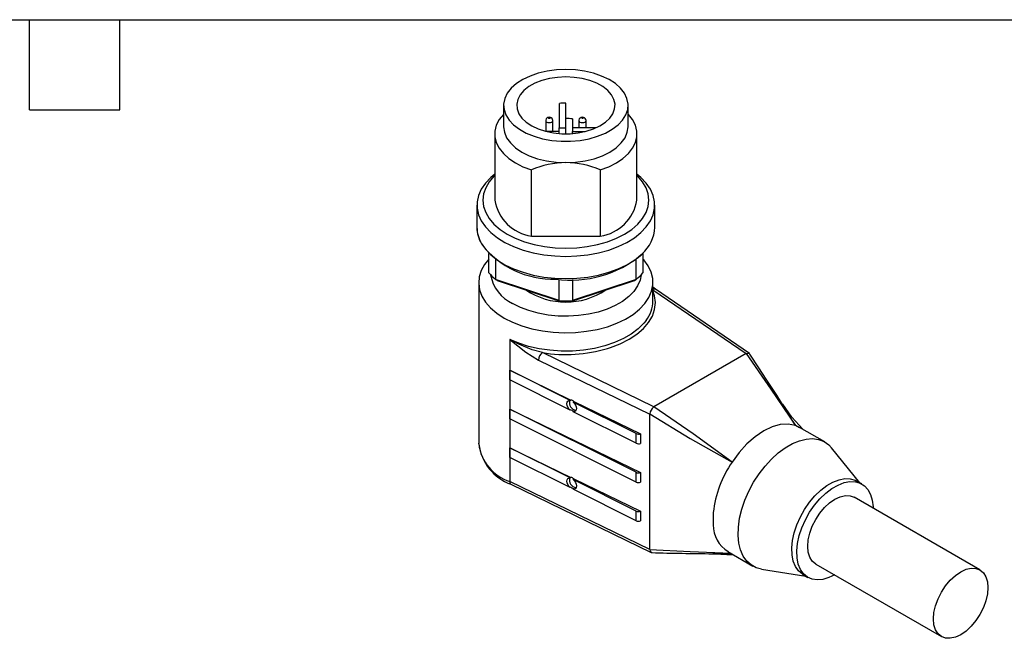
# Model space of a CAD drawing. Header units: millimetres. Extents: x 6 to 275, y 6 to 210.
# Tile 12 of 13: x 135 to 218, y 157 to 210. Entities that reach past the tile are written whole.
import ezdxf

# ---------------------------------------------------------------- set-up
doc = ezdxf.new("R2010")
doc.units = ezdxf.units.MM
doc.linetypes.add('SLD-Solid', pattern=[0])
doc.layers.add('TEXT', color=140, linetype='SLD-Solid', lineweight=25)

msp = doc.modelspace()

# ---------------------------------------------------------------- linework, layer by layer
for p, q in [((175.878, 202.319), (175.878, 200.523)), ((180.578, 202.489), (180.578, 200.432)), ((181.128, 200.432), (181.128, 202.51)), ((186.378, 200.523), (186.378, 202.319)), ((179.428, 201.037), (179.428, 200.133)), ((180.028, 200.114), (180.028, 201.037)), ((181.678, 201.182), (181.678, 200.432)), ((182.228, 201.037), (182.228, 200.432)), ((182.828, 200.432), (182.828, 201.037)), ((180.578, 200.432), (181.128, 200.432)), ((180.578, 200.114), (180.578, 200.432)), ((181.128, 199.923), (181.128, 200.432)), ((183.685, 200.432), (181.678, 200.432)), ((181.678, 200.432), (181.678, 200.114)), ((175.128, 199.91), (175.128, 194.317)), ((180.578, 200.114), (179.504, 200.114)), ((180.578, 199.944), (180.578, 200.114)), ((181.678, 199.944), (181.678, 200.114)), ((181.678, 200.114), (182.752, 200.114)), ((187.128, 194.317), (187.128, 199.91)), ((178.224, 191.286), (178.224, 196.879)), ((184.033, 196.879), (184.033, 191.286)), ((173.628, 193.909), (173.628, 192.031)), ((188.628, 192.031), (188.628, 193.909)), ((178.224, 191.286), (184.033, 191.286)), ((174.628, 188.201), (174.628, 189.828)), ((187.628, 189.871), (187.628, 188.201)), ((175.196, 189.321), (175.196, 187.633)), ((187.06, 187.633), (187.06, 189.332)), ((173.778, 187.376), (173.778, 173.822)), ((180.56, 185.846), (175.196, 187.633)), ((175.336, 187.557), (180.621, 185.796)), ((180.56, 185.846), (180.56, 187.629)), ((181.636, 185.796), (186.921, 187.557)), ((181.696, 187.635), (181.696, 185.846)), ((187.06, 187.633), (181.696, 185.846)), ((188.478, 185.825), (188.478, 187.376)), ((188.697, 186.809), (188.478, 186.986)), ((188.478, 186.761), (196.33, 181.375)), ((196.612, 181.379), (188.697, 186.809)), ((176.396, 182.578), (176.396, 170.575)), ((176.428, 182.56), (176.396, 182.578)), ((177.161, 182.176), (176.428, 182.56)), ((188.554, 176.886), (179.147, 181.456)), ((196.33, 181.375), (188.554, 176.886)), ((178.825, 180.827), (188.199, 176.273)), ((176.397, 179.965), (181.561, 177.456)), ((176.397, 179.148), (176.397, 179.965)), ((181.496, 177.413), (176.397, 179.965)), ((181.496, 176.596), (176.397, 179.148)), ((181.496, 177.413), (181.561, 177.456)), ((181.806, 177.337), (181.738, 177.291)), ((187.069, 174.623), (181.738, 177.291)), ((181.806, 177.337), (187.426, 174.607)), ((199.391, 177.069), (199.31, 177.199)), ((199.39, 177.122), (199.331, 177.214)), ((200.488, 175.304), (199.391, 177.069)), ((176.397, 176.699), (187.426, 171.341)), ((176.397, 175.882), (176.397, 176.699)), ((187.069, 171.357), (176.397, 176.699)), ((181.561, 176.64), (181.496, 176.596)), ((181.738, 176.475), (181.806, 176.521)), ((187.069, 173.806), (181.738, 176.475)), ((188.199, 164.841), (188.199, 176.273)), ((187.069, 170.54), (176.397, 175.882)), ((200.826, 175.118), (200.488, 175.304)), ((187.069, 173.806), (187.069, 174.623)), ((187.426, 174.607), (187.426, 173.791)), ((202.962, 173.919), (200.841, 175.143)), ((173.779, 173.751), (173.778, 173.822)), ((176.397, 173.433), (181.561, 170.924)), ((176.397, 172.616), (176.397, 173.433)), ((181.496, 170.88), (176.397, 173.433)), ((205.926, 170.476), (203.545, 173.417)), ((181.496, 170.064), (176.397, 172.616)), ((187.069, 170.54), (187.069, 171.357)), ((187.426, 171.341), (187.426, 170.525)), ((188.199, 164.841), (176.396, 170.575)), ((176.499, 170.346), (188.337, 164.596)), ((181.496, 170.88), (181.561, 170.924)), ((181.806, 170.805), (181.738, 170.759)), ((187.069, 168.091), (181.738, 170.759)), ((181.806, 170.805), (187.426, 168.075)), ((206.101, 170.375), (205.677, 170.62)), ((181.561, 170.107), (181.496, 170.064)), ((181.738, 169.943), (181.806, 169.988)), ((187.069, 167.274), (181.738, 169.943)), ((216.058, 163.126), (205.451, 169.249)), ((187.069, 167.274), (187.069, 168.091)), ((187.426, 168.075), (187.426, 167.258)), ((193.562, 167.971), (193.562, 166.925)), ((193.512, 164.488), (193.672, 164.487)), ((193.514, 164.509), (195.069, 164.504)), ((193.677, 164.474), (195.234, 164.408)), ((194.791, 164.664), (196.913, 163.44)), ((202.202, 163.619), (212.808, 157.496)), ((197.639, 163.186), (201.377, 162.595)), ((201.127, 162.739), (201.552, 162.494))]:
    msp.add_line(p, q)
at = {"flags": 128}
for points in [[(181.128, 205.35), (180.327, 205.314), (179.544, 205.208), (178.799, 205.035), (178.108, 204.798), (177.488, 204.503), (176.953, 204.156), (176.516, 203.767), (176.187, 203.343), (175.974, 202.896), (175.882, 202.435), (175.913, 201.971), (176.066, 201.516), (176.338, 201.079), (176.722, 200.672), (177.209, 200.303), (177.788, 199.981), (178.445, 199.714), (179.166, 199.508), (179.932, 199.368), (180.726, 199.297), (181.53, 199.297), (182.324, 199.368), (183.091, 199.508), (183.811, 199.714), (184.469, 199.981), (185.048, 200.303), (185.535, 200.672), (185.919, 201.079), (186.191, 201.516), (186.344, 201.971), (186.374, 202.435), (186.282, 202.896), (186.069, 203.343), (185.74, 203.767), (185.304, 204.156), (184.769, 204.503), (184.149, 204.798), (183.458, 205.035), (182.712, 205.208), (181.93, 205.314), (181.128, 205.35)], [(181.128, 204.715), (180.427, 204.68), (179.746, 204.578), (179.104, 204.41), (178.521, 204.183), (178.013, 203.902), (177.594, 203.575), (177.278, 203.212), (177.071, 202.824), (176.982, 202.421), (177.012, 202.015), (177.16, 201.617), (177.423, 201.24), (177.792, 200.894), (178.257, 200.589), (178.804, 200.334), (179.419, 200.136), (180.083, 200.001), (180.776, 199.932), (181.48, 199.932), (182.174, 200.001), (182.838, 200.136), (183.452, 200.334), (184, 200.589), (184.465, 200.894), (184.834, 201.24), (185.096, 201.617), (185.245, 202.015), (185.275, 202.421), (185.185, 202.824), (184.979, 203.212), (184.662, 203.575), (184.244, 203.902), (183.735, 204.183), (183.152, 204.41), (182.511, 204.578), (181.83, 204.68), (181.128, 204.715)], [(175.878, 201.587), (175.855, 201.562), (175.503, 201.115), (175.264, 200.643), (175.143, 200.156), (175.143, 199.664), (175.264, 199.178), (175.503, 198.706), (175.855, 198.258), (176.313, 197.844), (176.868, 197.471), (177.509, 197.147), (178.224, 196.879)], [(179.428, 201.037), (179.428, 201.037), (179.451, 200.97), (179.516, 200.914), (179.613, 200.877), (179.728, 200.863), (179.843, 200.877), (179.94, 200.914), (180.005, 200.97), (180.028, 201.037), (180.028, 201.037)], [(180.028, 201.037), (180.008, 201.14), (179.962, 201.213), (179.9, 201.267), (179.824, 201.302), (179.728, 201.316), (179.61, 201.294), (179.526, 201.244), (179.465, 201.172), (179.432, 201.082), (179.433, 201.037)], [(179.728, 201.27), (179.747, 201.267), (179.764, 201.261), (179.774, 201.252), (179.778, 201.241), (179.774, 201.23), (179.764, 201.22), (179.747, 201.214), (179.728, 201.212), (179.709, 201.214), (179.693, 201.22), (179.682, 201.23), (179.678, 201.241), (179.682, 201.252), (179.693, 201.261), (179.709, 201.267), (179.728, 201.27)], [(182.228, 201.037), (182.228, 201.037), (182.251, 200.97), (182.316, 200.914), (182.413, 200.877), (182.528, 200.863), (182.643, 200.877), (182.74, 200.914), (182.805, 200.97), (182.828, 201.037), (182.828, 201.037)], [(182.828, 201.037), (182.808, 201.14), (182.762, 201.213), (182.7, 201.267), (182.624, 201.302), (182.528, 201.316), (182.41, 201.294), (182.326, 201.244), (182.265, 201.172), (182.232, 201.082), (182.233, 201.037)], [(182.528, 201.27), (182.547, 201.267), (182.564, 201.261), (182.574, 201.252), (182.578, 201.241), (182.574, 201.23), (182.564, 201.22), (182.547, 201.214), (182.528, 201.212), (182.509, 201.214), (182.493, 201.22), (182.482, 201.23), (182.478, 201.241), (182.482, 201.252), (182.493, 201.261), (182.509, 201.267), (182.528, 201.27)], [(184.033, 196.879), (184.747, 197.147), (185.388, 197.471), (185.943, 197.844), (186.402, 198.258), (186.754, 198.706), (186.993, 199.178), (187.113, 199.664), (187.113, 200.156), (186.993, 200.643), (186.754, 201.115), (186.402, 201.562), (186.378, 201.587)], [(175.878, 200.523), (175.943, 200.048), (176.135, 199.586), (176.45, 199.147), (176.881, 198.741), (177.416, 198.38), (178.042, 198.071), (178.745, 197.822), (179.506, 197.64), (180.307, 197.529), (181.128, 197.492)], [(181.128, 197.492), (181.95, 197.529), (182.751, 197.64), (183.512, 197.822), (184.214, 198.071), (184.841, 198.38), (185.376, 198.741), (185.806, 199.147), (186.121, 199.586), (186.314, 200.048), (186.378, 200.523)], [(175.128, 196.506), (174.796, 196.229), (174.342, 195.752), (173.995, 195.247), (173.761, 194.72), (173.643, 194.18), (173.643, 193.637), (173.761, 193.097), (173.995, 192.571), (174.342, 192.065), (174.796, 191.589), (175.349, 191.149), (175.994, 190.752), (176.72, 190.406), (177.515, 190.114), (178.367, 189.883), (179.263, 189.715), (180.188, 189.613), (181.128, 189.579), (182.068, 189.613), (182.993, 189.715), (183.889, 189.883), (184.741, 190.114), (185.537, 190.406), (186.262, 190.752), (186.907, 191.149), (187.461, 191.589), (187.914, 192.065), (188.261, 192.571), (188.495, 193.097), (188.613, 193.637), (188.613, 194.18), (188.495, 194.72), (188.261, 195.247), (187.914, 195.752), (187.461, 196.229), (187.128, 196.506)], [(175.128, 196.398), (175.066, 196.337), (174.661, 195.863), (174.367, 195.363), (174.188, 194.844), (174.128, 194.317), (174.188, 193.789), (174.367, 193.271), (174.661, 192.77), (175.066, 192.296), (175.575, 191.857), (176.179, 191.459), (176.867, 191.111), (177.628, 190.817), (178.449, 190.583), (179.317, 190.414), (180.215, 190.31), (181.128, 190.276), (182.042, 190.31), (182.94, 190.414), (183.807, 190.583), (184.628, 190.817), (185.39, 191.111), (186.078, 191.459), (186.682, 191.857), (187.19, 192.296), (187.595, 192.77), (187.89, 193.271), (188.068, 193.789), (188.128, 194.317), (188.068, 194.844), (187.89, 195.363), (187.595, 195.863), (187.19, 196.337), (187.128, 196.398)], [(173.994, 190.695), (173.995, 190.693), (174.342, 190.187), (174.796, 189.711), (175.349, 189.271), (175.994, 188.874), (176.72, 188.528), (177.515, 188.236), (178.367, 188.005), (179.263, 187.837), (180.188, 187.735), (181.128, 187.701), (182.068, 187.735), (182.993, 187.837), (183.889, 188.005), (184.741, 188.236), (185.537, 188.528), (186.262, 188.874), (186.907, 189.271), (187.461, 189.711), (187.556, 189.8)], [(174.628, 189.357), (174.272, 188.905), (173.99, 188.387), (173.824, 187.851), (173.779, 187.308), (173.855, 186.766), (174.049, 186.234), (174.36, 185.721), (174.783, 185.235), (175.309, 184.784), (175.931, 184.376)], [(175.931, 184.376), (176.638, 184.017), (177.419, 183.713), (178.261, 183.469), (179.15, 183.29), (180.072, 183.177), (181.01, 183.134), (181.951, 183.16), (182.878, 183.255), (183.777, 183.418), (184.632, 183.646), (185.429, 183.936), (186.156, 184.281), (186.801, 184.678), (187.352, 185.119), (187.801, 185.597), (188.14, 186.104), (188.364, 186.632), (188.47, 187.172), (188.455, 187.716), (188.319, 188.254), (188.066, 188.778), (187.698, 189.278), (187.628, 189.357)], [(187.471, 188.023), (187.386, 187.57), (187.181, 187.084), (186.863, 186.618), (186.438, 186.182), (185.914, 185.784), (185.301, 185.43), (184.611, 185.128), (183.855, 184.882), (183.049, 184.699), (182.207, 184.58), (181.345, 184.529), (180.479, 184.546), (179.625, 184.631), (178.799, 184.783), (178.016, 184.998), (177.291, 185.272), (176.638, 185.601)], [(175.196, 187.633), (175.275, 187.59), (175.336, 187.557)], [(186.921, 187.557), (186.999, 187.6), (187.06, 187.633)], [(184.64, 181.803), (184.897, 181.885), (185.722, 182.202), (186.467, 182.58), (187.12, 183.01), (187.67, 183.486), (188.108, 183.999), (188.425, 184.541), (188.616, 185.103), (188.678, 185.674), (188.61, 186.245), (188.478, 186.658)], [(188.478, 186.823), (188.56, 186.845), (188.684, 186.817), (188.694, 186.806)], [(180.621, 185.796), (180.587, 185.824), (180.56, 185.846)], [(181.696, 185.846), (181.662, 185.817), (181.636, 185.796)], [(187.894, 184.167), (187.706, 183.931), (187.229, 183.458), (186.65, 183.024), (185.979, 182.637), (185.228, 182.303), (184.408, 182.028), (183.534, 181.816), (182.62, 181.67), (181.681, 181.594), (180.732, 181.588), (179.79, 181.653), (178.871, 181.787), (177.989, 181.988), (177.159, 182.254), (176.396, 182.578)], [(176.396, 182.578), (177.742, 181.501), (178.825, 180.827)], [(179.147, 181.456), (178.298, 181.707), (177.161, 182.176)], [(196.35, 181.384), (196.477, 181.412), (196.584, 181.395), (196.657, 181.333), (196.658, 181.329)], [(196.35, 181.384), (198.419, 178.383), (200.488, 175.304)], [(199.331, 177.214), (198.912, 177.866), (198.478, 178.534), (198.027, 179.23), (197.412, 180.178), (196.659, 181.33)], [(181.496, 176.596), (181.385, 176.712), (181.296, 176.851), (181.24, 177), (181.22, 177.142), (181.24, 177.265), (181.296, 177.357), (181.385, 177.408), (181.496, 177.413)], [(181.738, 177.291), (181.849, 177.175), (181.937, 177.036), (181.994, 176.888), (182.013, 176.745), (181.994, 176.622), (181.937, 176.531), (181.849, 176.48), (181.738, 176.475)], [(201.111, 174.988), (200.192, 176.008), (199.428, 177.095)], [(188.2, 176.285), (191.627, 174.211), (195.144, 172.219)], [(195.144, 172.219), (191.86, 174.597), (188.537, 176.874)], [(200.488, 175.304), (199.884, 175.425), (199.218, 175.392), (198.52, 175.197), (197.814, 174.845), (197.102, 174.358), (196.401, 173.751), (195.742, 173.03), (195.144, 172.219)], [(197.639, 163.186), (197.187, 163.307), (196.758, 163.538), (196.391, 163.869), (196.092, 164.294), (195.869, 164.804), (195.724, 165.389), (195.662, 166.039), (195.683, 166.74), (195.786, 167.478), (195.971, 168.24), (196.232, 169.011), (196.566, 169.775), (196.966, 170.517), (197.423, 171.224), (197.929, 171.882), (198.474, 172.477), (199.048, 172.998), (199.639, 173.435), (200.236, 173.78), (200.827, 174.025), (201.4, 174.166), (201.946, 174.201), (202.452, 174.127), (202.909, 173.948), (203.308, 173.667), (203.545, 173.417)], [(181.496, 170.064), (181.385, 170.18), (181.296, 170.319), (181.24, 170.467), (181.22, 170.61), (181.24, 170.733), (181.296, 170.825), (181.385, 170.875), (181.496, 170.88)], [(181.738, 170.759), (181.849, 170.643), (181.937, 170.504), (181.994, 170.356), (182.013, 170.213), (181.994, 170.09), (181.937, 169.998), (181.849, 169.948), (181.738, 169.943)], [(201.127, 162.739), (201.082, 162.766), (200.754, 163.04), (200.495, 163.408), (200.312, 163.861), (200.208, 164.387), (200.187, 164.973), (200.25, 165.602), (200.394, 166.26), (200.616, 166.928), (200.91, 167.59), (201.269, 168.228), (201.683, 168.826), (202.141, 169.369), (202.632, 169.842), (203.143, 170.233), (203.661, 170.532), (204.172, 170.731), (204.663, 170.825), (205.122, 170.812), (205.536, 170.692), (205.677, 170.62)], [(203.826, 162.719), (203.31, 162.469), (202.808, 162.322), (202.331, 162.281), (201.894, 162.348), (201.506, 162.521), (201.179, 162.795), (200.92, 163.163), (200.736, 163.616), (200.632, 164.143), (200.612, 164.728), (200.674, 165.357), (200.818, 166.015), (201.04, 166.683), (201.334, 167.345), (201.693, 167.983), (202.107, 168.582), (202.565, 169.124), (203.056, 169.597), (203.567, 169.988), (204.085, 170.287), (204.596, 170.486), (205.087, 170.58), (205.546, 170.567), (205.96, 170.447), (206.319, 170.223), (206.613, 169.9), (206.835, 169.488), (206.979, 168.997), (207.041, 168.44), (207.044, 168.33)], [(202.202, 163.619), (202.201, 163.62), (201.916, 163.857), (201.703, 164.193), (201.572, 164.615), (201.528, 165.107), (201.572, 165.651), (201.703, 166.224), (201.916, 166.805), (202.201, 167.373), (202.55, 167.904), (202.947, 168.378), (203.378, 168.778), (203.826, 169.088), (204.275, 169.296), (204.706, 169.394), (205.103, 169.378), (205.451, 169.249)], [(188.2, 164.829), (188.241, 164.7), (188.309, 164.613), (188.395, 164.58), (188.407, 164.583)], [(195.064, 164.507), (191.627, 164.637), (188.2, 164.829)], [(216.731, 161.638), (216.687, 161.095), (216.556, 160.521), (216.344, 159.94), (216.058, 159.373), (215.71, 158.842), (215.312, 158.367), (214.881, 157.967), (214.433, 157.657), (213.985, 157.449), (213.554, 157.352), (213.156, 157.368), (212.808, 157.496), (212.522, 157.734), (212.31, 158.07), (212.179, 158.492), (212.135, 158.984), (212.179, 159.528), (212.31, 160.101), (212.522, 160.682), (212.808, 161.249), (213.156, 161.781), (213.554, 162.255), (213.985, 162.655), (214.433, 162.965), (214.881, 163.173), (215.312, 163.271), (215.71, 163.255), (216.058, 163.126), (216.344, 162.889), (216.556, 162.552), (216.687, 162.13), (216.731, 161.638)]]:
    msp.add_lwpolyline(points, dxfattribs=at)
for centre, radius, start, end in [((181.128, 195.359), 7.151, 89.99486, 94.40598), ((181.129, 194.053), 7.151, 85.59402, 90.00514), ((181.286, 189.547), 7.947, 91.14017, 112.67046), ((181.025, 189.806), 7.687, 66.96089, 89.22848), ((178.781, 194.951), 3.707, 189.84845, 261.35807), ((183.476, 194.951), 3.707, 278.64193, 350.15155), ((176.225, 192), 2.597, 179.32663, 211.734), ((176.322, 192.05), 2.694, 180.42084, 210.20926), ((185.537, 192.143), 3.093, 310.74373, 357.91599), ((180.093, 195.323), 7.675, 217.65753, 271.45739), ((181.498, 197.086), 9.513, 262.68982, 309.24132), ((178.017, 191.023), 4.41, 219.77645, 230.22975), ((177.995, 188.559), 3.255, 189.48423, 245.35494), ((184.239, 191.023), 4.41, 309.77025, 320.22355), ((181.128, 191.779), 6.056, 236.09356, 303.90644), ((181.128, 198.29), 12.457, 267.38605, 272.61395), ((181.128, 197.898), 12.113, 267.59854, 272.40146), ((185.676, 185.881), 2.803, 322.31287, 358.85936), ((179.658, 180.798), 0.833, 127.80147, 177.99959), ((181.123, 193.811), 12.512, 260.91331, 286.32423), ((182.07, 177.245), 0.648, 164.72678, 262.58256), ((189.272, 176.063), 1.094, 132.21611, 168.31852), ((187.267, 175.057), 0.477, 245.53863, 289.45613), ((177.615, 174.245), 3.867, 187.3401, 251.62965), ((177.869, 174.215), 4.104, 186.62129, 250.49876), ((187.267, 174.241), 0.477, 245.53863, 289.45613), ((202.885, 166.918), 9.382, 145.60016, 173.55711), ((187.267, 171.791), 0.477, 245.53863, 289.45613), ((176.621, 170.539), 0.228, 170.8814, 237.76293), ((182.07, 170.713), 0.648, 164.72678, 262.58256), ((187.267, 170.975), 0.477, 245.53863, 289.45613), ((187.267, 168.525), 0.477, 245.53863, 289.45613), ((187.267, 167.709), 0.477, 245.53863, 289.45613), ((196.092, 166.869), 2.531, 178.72492, 239.44189), ((196.422, 469.018), 304.543, 268.48423, 269.4526)]:
    msp.add_arc(centre, radius, start, end)
for centre, major_axis, ratio, start_param, end_param in [((197.353, 180.276), (-1.046, 1.082), 0.270694, 6.163325, 6.215629), ((181.684, 176.988), (-0.297, 0.433), 0.624762, 5.14112, 5.760809), ((181.684, 176.988), (-0.297, 0.433), 0.624762, 1.999527, 2.619216), ((193.652, 174.581), (5.449, -1.71), 0.100279, 3.152659, 3.173054), ((189.802, 175.79), (1.276, -1.073), 0.245836, 3.052564, 3.102997), ((181.684, 170.456), (-0.297, 0.433), 0.624762, 5.14112, 5.760809), ((181.684, 170.456), (-0.297, 0.433), 0.624762, 1.999527, 2.619216), ((193.868, 162.8), (5.665, -2.062), 0.095423, 3.176302, 3.196304)]:
    msp.add_ellipse(centre, major_axis=major_axis, ratio=ratio, start_param=start_param, end_param=end_param)
at = {"layer": 'TEXT'}
for p, q in [((6.35, 209.55), (273.05, 209.55)), ((135.89, 201.93), (135.89, 209.55)), ((143.51, 201.93), (143.51, 209.55)), ((135.89, 201.93), (143.51, 201.93))]:
    msp.add_line(p, q, dxfattribs=at)

doc.saveas('drawing.dxf')
